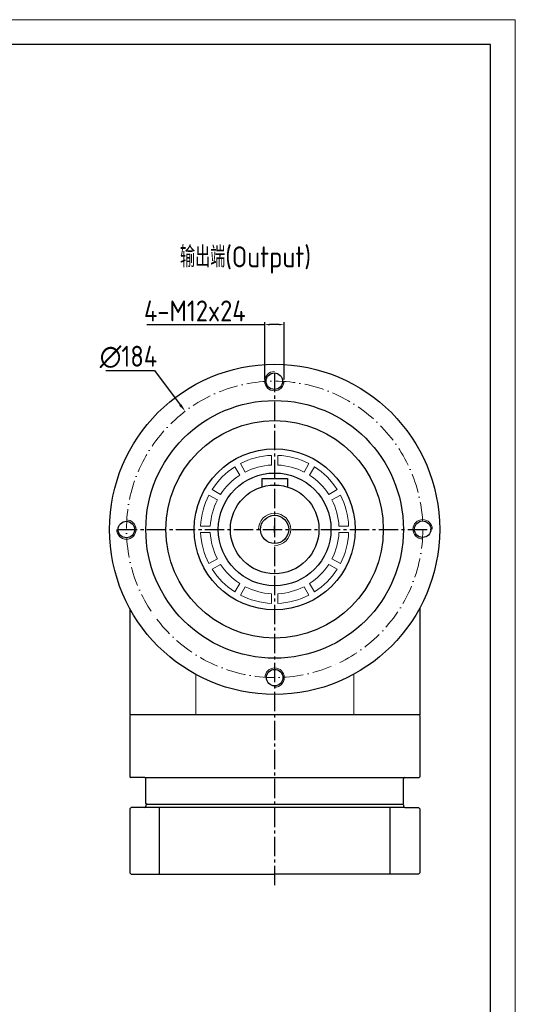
# Model space of a CAD drawing. Header units: millimetres. Extents: x 7057 to 8357, y -524 to 396.
# Tile 7 of 7: x 8049 to 8357, y -216 to 396. Entities that reach past the tile are written whole.
import ezdxf

# ---------------------------------------------------------------- set-up
doc = ezdxf.new("R2010")
doc.units = ezdxf.units.MM
doc.linetypes.add('ACAD_ISO10W100', pattern=[18, 12, -3, 0, -3])
doc.linetypes.add('点画线', pattern=[18, 12, -2, 2, -2])
for name, color, linetype, lineweight in [('6文字层', 3, 'Continuous', 35), ('中心线层', 7, 'ACAD_ISO10W100', 0), ('图框_外框线', 7, 'Continuous', 18), ('粗实线', 7, 'Continuous', 40), ('细实线', 7, 'Continuous', 18)]:
    doc.layers.add(name, color=color, linetype=linetype, lineweight=lineweight)
doc.layers.add('7中心线层', color=7, linetype='点画线')
doc.layers.add('标注线', color=7, linetype='Continuous')
doc.styles.add('工程字', font='gbenor.shx', dxfattribs={"bigfont": 'gbcbig.shx'})
doc.dimstyles.new('ISO-25-1', dxfattribs={"dimtxt": 11, "dimasz": 5, "dimexe": 1.25, "dimexo": 1, "dimgap": 2, "dimtad": 1, "dimtoh": 1, "dimtxsty": '工程字', "dimcen": 2, "dimadec": 0, "dimazin": 0, "dimtfac": 1, "dimtmove": 0, "dimatfit": 3, "dimfxl": 1, "dimarcsym": 0})
doc.dimstyles.new('ISO-25-6', dxfattribs={"dimtxt": 13, "dimasz": 3, "dimexe": 1.6, "dimexo": 1.3, "dimgap": 2, "dimtad": 1, "dimtih": 1, "dimtoh": 1, "dimdec": 3, "dimtxsty": '工程字', "dimcen": 2.5, "dimadec": 0, "dimazin": 0, "dimtfac": 1, "dimtdec": 3, "dimtmove": 0, "dimatfit": 3, "dimfxl": 1, "dimarcsym": 0})

# ---------------------------------------------------------------- blocks, each defined once
blk = doc.blocks.new('*D31')
at = {"layer": '6文字层', "color": 0, "lineweight": -2}
for p, q in [((8200.96, 172.33), (8200.96, 207.94)), ((8212.96, 172.33), (8212.96, 207.94)), ((8127.78, 206.34), (8189.36, 206.34)), ((8189.36, 206.34), (8200.96, 206.34)), ((8209.96, 206.34), (8203.96, 206.34))]:
    blk.add_line(p, q, dxfattribs=at)
at = {"layer": '6文字层', "color": 0}
for points in [[(8203.96, 206.84), (8203.96, 205.84), (8200.96, 206.34)], [(8209.96, 205.84), (8209.96, 206.84), (8212.96, 206.34)]]:
    blk.add_solid(points, dxfattribs=at)
at = {"layer": 'Defpoints', "color": 0}
for p in [(8200.96, 206.34), (8200.96, 171.03), (8212.96, 171.03)]:
    blk.add_point(p, dxfattribs=at)
at = {"layer": '6文字层', "color": 0, "insert": (8157.57, 214.84), "char_height": 13, "attachment_point": 5, "style": '工程字'}
blk.add_mtext('4-M12x24', dxfattribs=at)
blk = doc.blocks.new('*D32')
at = {"layer": '6文字层', "color": 0, "lineweight": -2}
for p, q in [((8102.27, 177.77), (8132.44, 177.77)), ((8132.44, 177.77), (8148.55, 156.51)), ((8207.15, 77.21), (8207.15, 81.21)), ((8205.15, 79.21), (8209.15, 79.21))]:
    blk.add_line(p, q, dxfattribs=at)
at = {"layer": '6文字层', "color": 0}
blk.add_solid([(8147.89, 156.01), (8149.22, 157.02), (8151.57, 152.53)], dxfattribs=at)
at = {"layer": 'Defpoints', "color": 0}
for p in [(8151.57, 152.53), (8262.72, 5.9)]:
    blk.add_point(p, dxfattribs=at)
at = {"layer": '6文字层', "color": 0, "insert": (8116.35, 186.27), "char_height": 13, "attachment_point": 5, "style": '工程字'}
blk.add_mtext('∅184', dxfattribs=at)

msp = doc.modelspace()

# ---------------------------------------------------------------- linework, layer by layer
at = {"color": 7, "linetype": 'Continuous', "lineweight": 15}
for p, q in [((8158.1834, -10.7867), (8158.1834, -35.7867)), ((8256.2905, -10.7867), (8256.2905, -35.7867))]:
    msp.add_line(p, q, dxfattribs=at)
at = {"layer": '7中心线层'}
for p, q in [((8207.237, -141.6438), (8207.237, 177.6079)), ((8109.847, 79.2133), (8304.447, 79.2133))]:
    msp.add_line(p, q, dxfattribs=at)
at = {"layer": '中心线层', "color": 0, "lineweight": 13}
msp.add_circle((8207.147, 79.2133), 92, dxfattribs=at)
at = {"layer": '图框_外框线', "color": 3}
msp.add_lwpolyline([(7056.8062, -523.5483), (8356.6335, -523.5483), (8356.6335, 395.6153), (7056.8062, 395.6153)], close=True, dxfattribs=at)
at = {"layer": '图框_外框线', "color": 3, "lineweight": 25}
msp.add_lwpolyline([(7134.1769, -508.0742), (8341.1594, -508.0742), (8341.1594, 380.1411), (7134.1769, 380.1411)], close=True, dxfattribs=at)
at = {"layer": '粗实线', "color": 0, "lineweight": 30}
for p, q in [((8199.147, 110.7133), (8199.147, 105.5239)), ((8199.147, 110.7133), (8215.147, 110.7133)), ((8215.147, 110.7133), (8215.147, 105.5239))]:
    msp.add_line(p, q, dxfattribs=at)
at = {"layer": '粗实线', "lineweight": 30}
for p, q in [((8117.237, 29.995), (8117.237, -35.8767)), ((8297.237, 30.3252), (8297.237, -35.8767)), ((8117.737, -35.8767), (8117.237, -36.3767)), ((8117.737, -35.8767), (8117.237, -35.8767)), ((8117.237, -36.3767), (8117.237, -74.3767)), ((8297.237, -35.8767), (8117.737, -35.8767)), ((8297.237, -36.3767), (8296.737, -35.8767)), ((8297.237, -36.3767), (8297.237, -74.3767)), ((8117.237, -74.3767), (8117.737, -74.8767)), ((8126.437, -74.8767), (8117.737, -74.8767)), ((8126.437, -74.8767), (8288.037, -74.8767)), ((8127.237, -90.8767), (8127.237, -75.6767)), ((8287.237, -90.8767), (8287.237, -75.6767)), ((8288.037, -74.8767), (8296.737, -74.8767)), ((8296.737, -74.8767), (8297.237, -74.3767)), ((8127.737, -91.3767), (8127.237, -90.8767)), ((8127.237, -91.8767), (8127.737, -91.3767)), ((8127.737, -91.3767), (8286.737, -91.3767)), ((8286.737, -91.3767), (8287.237, -90.8767)), ((8287.237, -91.8767), (8286.737, -91.3767)), ((8117.237, -94.1767), (8118.037, -93.3767)), ((8117.237, -94.1767), (8117.237, -134.0767)), ((8126.437, -93.3767), (8118.037, -93.3767)), ((8288.037, -93.3767), (8126.437, -93.3767)), ((8127.237, -91.8767), (8127.237, -91.8767)), ((8127.237, -91.8767), (8127.237, -92.5767)), ((8135.6479, -134.8767), (8135.6479, -93.3767)), ((8278.8261, -134.8767), (8278.8261, -93.3767)), ((8287.237, -91.8767), (8287.237, -91.8767)), ((8287.237, -91.8767), (8287.237, -92.5767)), ((8288.037, -93.3767), (8296.437, -93.3767)), ((8297.237, -94.1767), (8296.437, -93.3767)), ((8297.237, -94.1767), (8297.237, -134.0767)), ((8117.237, -134.0767), (8118.037, -134.8767)), ((8297.237, -134.0767), (8296.437, -134.8767)), ((8118.037, -134.8767), (8207.237, -134.8767)), ((8296.437, -134.8767), (8207.237, -134.8767))]:
    msp.add_line(p, q, dxfattribs=at)
at = {"layer": '粗实线', "color": 0, "lineweight": 30}
for centre, radius in [((8207.147, 79.2133), 102.5), ((8206.967, 171.2133), 5.125), ((8207.147, 79.2133), 80), ((8207.147, 79.2133), 67.5), ((8207.147, 79.2133), 50), ((8207.147, 79.2133), 35), ((8207.147, 79.2133), 27.5), ((8207.147, 79.2133), 8.75), ((8115.057, 79.1233), 5.125), ((8299.057, 79.3033), 5.125), ((8207.147, -12.7867), 5.125)]:
    msp.add_circle(centre, radius, dxfattribs=at)
at = {"layer": '粗实线', "lineweight": 30}
for centre, start, end in [((8126.437, -75.6767), 0, 90), ((8288.037, -75.6767), 90, 180), ((8126.437, -92.5767), 270, 0), ((8288.037, -92.5767), 180, 270)]:
    msp.add_arc(centre, 0.8, start, end, dxfattribs=at)
at = {"layer": '细实线', "color": 0}
for p, q in [((8205.147, 125.1698), (8205.147, 119.1632)), ((8209.147, 125.1698), (8209.147, 119.1632)), ((8182.4367, 118.0128), (8185.44, 112.8109)), ((8185.9008, 120.0128), (8188.9041, 114.8109)), ((8228.3932, 120.0128), (8225.3899, 114.8109)), ((8231.8573, 118.0128), (8228.854, 112.8109)), ((8168.3475, 103.9236), (8173.5493, 100.9203)), ((8245.9465, 103.9236), (8240.7447, 100.9203)), ((8166.3475, 100.4595), (8171.5493, 97.4562)), ((8247.9465, 100.4595), (8242.7447, 97.4562)), ((8161.1905, 81.2133), (8167.197, 81.2133)), ((8253.1035, 81.2133), (8247.097, 81.2133)), ((8161.1905, 77.2133), (8167.197, 77.2133)), ((8253.1035, 77.2133), (8247.097, 77.2133)), ((8166.3475, 57.9671), (8171.5493, 60.9703)), ((8168.3475, 54.503), (8173.5493, 57.5062)), ((8245.9465, 54.503), (8240.7447, 57.5062)), ((8247.9465, 57.9671), (8242.7447, 60.9703)), ((8182.4367, 40.4138), (8185.44, 45.6156)), ((8185.9008, 38.4138), (8188.9041, 43.6156)), ((8228.3932, 38.4138), (8225.3899, 43.6156)), ((8231.8573, 40.4138), (8228.854, 45.6156)), ((8205.147, 33.2568), (8205.147, 39.2633)), ((8209.147, 33.2568), (8209.147, 39.2633))]:
    msp.add_line(p, q, dxfattribs=at)
at = {"layer": '细实线', "lineweight": 13}
for centre, start, end in [((8206.967, 171.2133), 90, 0), ((8115.057, 79.1233), 180, 90), ((8299.057, 79.3033), 0, 270), ((8207.147, -12.7867), 270, 180)]:
    msp.add_arc(centre, 6, start, end, dxfattribs=at)
at = {"layer": '细实线', "color": 0}
for radius, start, end in [(46, 92.4919064, 117.5080936), (46, 62.4919064, 87.5080936), (46, 122.4919064, 147.5080936), (40, 92.865984, 117.134016), (40, 62.865984, 87.134016), (46, 32.4919064, 57.5080936), (40, 122.865984, 147.134016), (40, 32.865984, 57.134016), (46, 152.4919064, 177.5080936), (46, 2.4919064, 27.5080936), (40, 152.865984, 177.134016), (40, 2.865984, 27.134016), (46, 182.4919064, 207.5080936), (40, 182.865984, 207.134016), (40, 332.865984, 357.134016), (46, 332.4919064, 357.5080936), (40, 212.865984, 237.134016), (40, 302.865984, 327.134016), (46, 212.4919064, 237.5080936), (46, 302.4919064, 327.5080936), (40, 242.865984, 267.134016), (40, 272.865984, 297.134016), (46, 242.4919064, 267.5080936), (46, 272.4919064, 297.5080936)]:
    msp.add_arc((8207.147, 79.2133), radius, start, end, dxfattribs=at)
at = {"layer": '细实线', "color": 0, "lineweight": 13}
msp.add_arc((8207.147, 79.2133), 10, 270, 180, dxfattribs=at)

# ---------------------------------------------------------------- texts
at = {"layer": '标注线', "color": 0, "insert": (8148.3594, 254.9269), "char_height": 13, "width": 179.317084, "attachment_point": 1, "style": '工程字'}
msp.add_mtext('输出端(Output)', dxfattribs=at)

# ---------------------------------------------------------------- dimensions: what is measured, and where the dimension line sits
at = {"layer": '6文字层'}
dim = msp.add_linear_dim(base=(8200.9642, 206.337), p1=(8212.9642, 171.0292), p2=(8200.9642, 171.0292), text='4-M12x24', dimstyle='ISO-25-6', override={"dimtxt": 13, "dimtxsty": '工程字'}, dxfattribs=at)
dim.commit()
dim.dimension.update_dxf_attribs({"geometry": '*D31', "text_midpoint": (8157.567, 206.337), "dimtype": 160})
dim = msp.add_diameter_dim_2p(p1=(8262.7225, 5.8964), p2=(8151.5714, 152.5301), dimstyle='ISO-25-1', override={"dimtxt": 13, "dimtxsty": '工程字', "dimse2": 1, "dimsd2": 1, "dimtofl": 0, "dimatfit": 0}, dxfattribs=at)
dim.commit()
dim.dimension.update_dxf_attribs({"geometry": '*D32', "text_midpoint": (8116.3546, 177.7715), "dimtype": 163})

doc.saveas('drawing.dxf')
